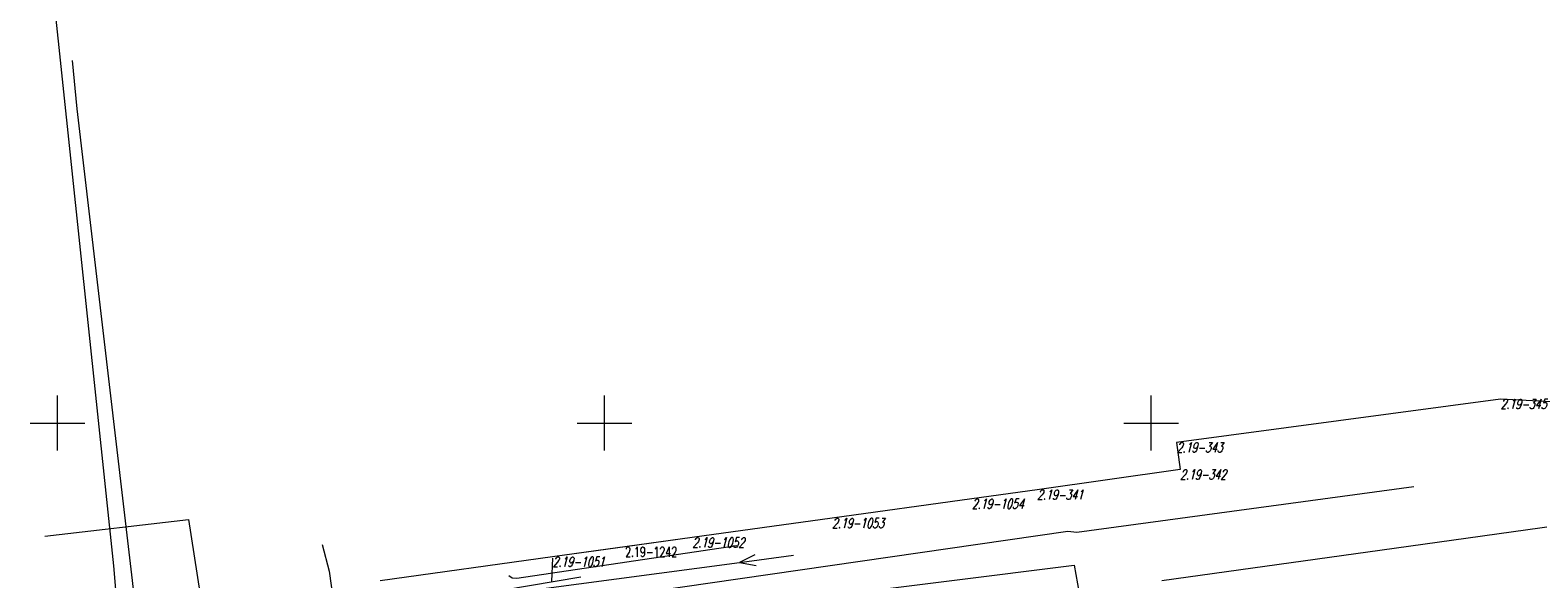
# Model space of a CAD drawing. Header units: metres. Extents: x 7582703 to 7587334, y 6019078 to 6022350.
# Tile 42 of 88: x 7584848 to 7584985, y 6020236 to 6020286. Entities that reach past the tile are written whole.
import ezdxf
from ezdxf.enums import TextEntityAlignment as Align

# ---------------------------------------------------------------- set-up
doc = ezdxf.new("R2010")
doc.units = ezdxf.units.M
doc.header["$MEASUREMENT"] = 0
doc.linetypes.add('EGDE', pattern=[0])
doc.layers.add('Dzialki', color=7, linetype='EGDE', lineweight=60)
doc.styles.get("Standard").update_dxf_attribs({"font": 'Simplex.SHX', "width": 0.75})

msp = doc.modelspace()

# ---------------------------------------------------------------- linework, layer by layer
at = {"layer": 'Dzialki', "lineweight": 9}
for p, q in [((7584855.15, 6020236.96), (7584849.71, 6020288.65)), ((7584851.81, 6020278.7), (7584851.38, 6020283.13)), ((7584858.05, 6020225.5), (7584851.81, 6020278.7)), ((7584850, 6020247.5), (7584850, 6020252.5)), ((7584900, 6020247.5), (7584900, 6020252.5)), ((7584950, 6020247.5), (7584950, 6020252.5)), ((7584981.93, 6020252.19), (7584952.32, 6020248.22)), ((7584981.93, 6020252.19), (7584952.32, 6020248.22)), ((7584994.12, 6020251.54), (7584981.93, 6020252.19)), ((7584994.12, 6020251.54), (7584981.93, 6020252.19)), ((7584847.5, 6020250), (7584852.5, 6020250)), ((7584897.5, 6020250), (7584902.5, 6020250)), ((7584947.5, 6020250), (7584952.5, 6020250)), ((7584952.32, 6020248.22), (7584952.63, 6020245.74)), ((7584952.32, 6020248.22), (7584952.63, 6020245.74)), ((7584952.63, 6020245.74), (7584939.56, 6020243.9)), ((7584952.63, 6020245.74), (7584939.56, 6020243.9)), ((7584973.99, 6020244.17), (7584943.18, 6020240.01)), ((7584933.59, 6020243.07), (7584920.81, 6020241.3)), ((7584933.59, 6020243.07), (7584920.81, 6020241.3)), ((7584939.56, 6020243.9), (7584933.59, 6020243.07)), ((7584939.56, 6020243.9), (7584933.59, 6020243.07)), ((7584972.2, 6020238.56), (7584994.06, 6020241.64)), ((7584848.84, 6020239.65), (7584861.99, 6020241.19)), ((7584861.99, 6020241.19), (7584863.57, 6020230.95)), ((7584942.38, 6020240.08), (7584898.9, 6020233.83)), ((7584920.81, 6020241.3), (7584908.04, 6020239.53)), ((7584920.81, 6020241.3), (7584908.04, 6020239.53)), ((7584943.18, 6020240.01), (7584942.38, 6020240.08)), ((7584874.19, 6020238.89), (7584874.83, 6020236.46)), ((7584912.1, 6020238.78), (7584892, 6020235.8)), ((7584908.04, 6020239.53), (7584895.26, 6020237.77)), ((7584901.9, 6020238.68), (7584895.26, 6020237.77)), ((7584908.04, 6020239.53), (7584901.9, 6020238.68)), ((7584895.26, 6020237.77), (7584879.5, 6020235.58)), ((7584895.26, 6020237.77), (7584879.5, 6020235.58)), ((7584893.75, 6020234.79), (7584912.34, 6020237.27)), ((7584895.26, 6020237.66), (7584895.16, 6020235.53)), ((7584913.76, 6020237.97), (7584912.34, 6020237.27)), ((7584912.34, 6020237.27), (7584917.29, 6020237.94)), ((7584912.34, 6020237.27), (7584913.89, 6020236.98)), ((7584950.95, 6020235.6), (7584972.2, 6020238.56)), ((7584855.37, 6020234.43), (7584855.15, 6020236.96)), ((7584859.02, 6020226.54), (7584942.96, 6020237.02)), ((7584874.83, 6020236.46), (7584876.22, 6020226.74)), ((7584890.8, 6020234.76), (7584897.84, 6020235.94)), ((7584891.58, 6020235.84), (7584891.25, 6020236.03)), ((7584942.96, 6020237.02), (7584945.31, 6020223.68)), ((7584892, 6020235.8), (7584891.58, 6020235.84))]:
    msp.add_line(p, q, dxfattribs=at)

# ---------------------------------------------------------------- texts
at = {"layer": 'Dzialki', "lineweight": 9, "oblique": 15, "width": 0.7}
for s, p in [('2.19-345', (7584981.93, 6020252.19)), ('2.19-343', (7584952.32, 6020248.22)), ('2.19-342', (7584952.63, 6020245.74)), ('2.19-1054', (7584933.59, 6020243.07)), ('2.19-341', (7584939.56, 6020243.9)), ('2.19-1053', (7584920.81, 6020241.3)), ('2.19-1052', (7584908.04, 6020239.53)), ('2.19-1051', (7584895.26, 6020237.77))]:
    msp.add_text(s, height=0.9, dxfattribs=at).set_placement(p, align=Align.TOP_LEFT)
at = {"layer": 'Dzialki', "lineweight": 9, "width": 0.7}
msp.add_text('2.19-1242', height=0.9, dxfattribs=at).set_placement((7584901.9, 6020238.68), align=Align.TOP_LEFT)

doc.saveas('drawing.dxf')
